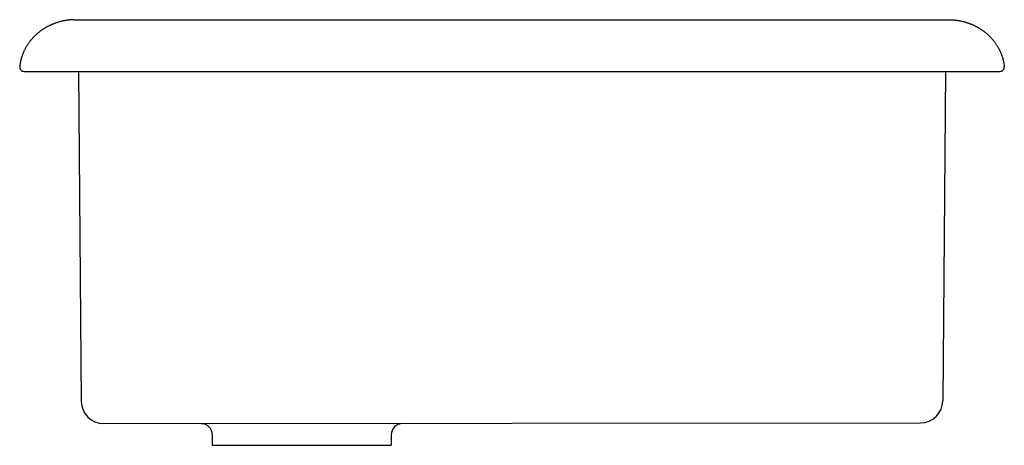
# Model space of a CAD drawing. Header units: millimetres. Extents: x -0.219 to 0.221, y -0.167 to 0.023.
import ezdxf

# ---------------------------------------------------------------- set-up
doc = ezdxf.new("R2010")
doc.units = ezdxf.units.MM
doc.layers.add('BLOCKS', color=3, linetype='Continuous')

msp = doc.modelspace()

# ---------------------------------------------------------------- linework, layer by layer
at = {"layer": 'BLOCKS'}
for p, q in [((-0.1953813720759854, 0.02308886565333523), (0.1965005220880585, 0.02308886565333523)), ((-0.2174422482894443, 0), (0.2174422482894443, 0)), ((-0.1932457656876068, 0), (-0.191973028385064, -0.1473000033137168)), ((0.1943649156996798, 0), (0.193094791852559, -0.1469975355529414)), ((0.2174422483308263, 0), (0.2185613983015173, 0)), ((-0.1819871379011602, -0.1572135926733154), (0.1831089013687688, -0.1569111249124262)), ((-0.1333958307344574, -0.1622734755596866), (-0.1333958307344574, -0.1669111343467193)), ((-0.05339583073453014, -0.1622291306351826), (-0.05339583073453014, -0.1669111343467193)), ((-0.1333958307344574, -0.1669111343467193), (-0.05339583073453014, -0.1669111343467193))]:
    msp.add_line(p, q, dxfattribs=at)
for points in [[(-0.1954624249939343, 0.02308586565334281, 0), (-0.1957454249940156, 0.02307386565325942, 0), (-0.1960274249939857, 0.02305886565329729, 0), (-0.1963104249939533, 0.02304086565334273, 0), (-0.1965924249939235, 0.02301986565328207, 0), (-0.1968734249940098, 0.02299686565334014, 0), (-0.19715542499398, 0.02296986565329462, 0), (-0.1974364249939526, 0.02293986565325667, 0), (-0.1977164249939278, 0.02290786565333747, 0), (-0.1979964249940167, 0.02287286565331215, 0), (-0.1982764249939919, 0.02283386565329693, 0), (-0.1985564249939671, 0.02279286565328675, 0), (-0.1988344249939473, 0.02274886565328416, 0), (-0.1991124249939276, 0.02270186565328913, 0), (-0.1993904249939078, 0.02265186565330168, 0), (-0.1996674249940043, 0.02259986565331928, 0), (-0.1999434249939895, 0.02254386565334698, 0), (-0.2002194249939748, 0.02248586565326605, 0), (-0.2004944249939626, 0.02242386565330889, 0), (-0.200768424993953, 0.02235986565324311, 0), (-0.2010414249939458, 0.02229286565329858, 0), (-0.2013144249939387, 0.02222286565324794, 0), (-0.2015864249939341, 0.02215086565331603, 0), (-0.2018564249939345, 0.02207486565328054, 0), (-0.202126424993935, 0.0219968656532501, 0), (-0.2023954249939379, 0.02191586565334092, 0), (-0.2026634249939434, 0.02183186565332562, 0), (-0.2029294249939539, 0.02174586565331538, 0), (-0.2031954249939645, 0.02165586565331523, 0), (-0.2034604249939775, 0.02156386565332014, 0), (-0.2037234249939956, 0.02146986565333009, 0), (-0.2039854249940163, 0.02137186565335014, 0), (-0.2042464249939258, 0.02127186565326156, 0), (-0.2045064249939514, 0.02116886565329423, 0), (-0.2047654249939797, 0.02106286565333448, 0), (-0.2050224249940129, 0.0209548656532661, 0), (-0.205278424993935, 0.02084386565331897, 0), (-0.2055324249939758, 0.02072986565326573, 0), (-0.2057854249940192, 0.02061386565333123, 0), (-0.2060374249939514, 0.02049486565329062, 0), (-0.2062874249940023, 0.02037386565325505, 0), (-0.2065364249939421, 0.02024986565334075, 0), (-0.2067834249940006, 0.02012286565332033, 0), (-0.2070284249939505, 0.01999386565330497, 0), (-0.2072724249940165, 0.01986186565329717, 0), (-0.2075154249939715, 0.01972786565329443, 0), (-0.207755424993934, 0.01959186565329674, 0), (-0.2079944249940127, 0.01945186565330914, 0), (-0.2082314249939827, 0.01931086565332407, 0), (-0.2084674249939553, 0.01916686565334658, 0), (-0.208701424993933, 0.01901986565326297, 0), (-0.2089334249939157, 0.0188708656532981, 0), (-0.2091634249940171, 0.01871986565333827, 0), (-0.2093914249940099, 0.01856586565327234, 0), (-0.2096174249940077, 0.01840986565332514, 0), (-0.2098424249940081, 0.01825186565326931, 0), (-0.210064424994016, 0.01809086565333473, 0), (-0.2102854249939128, 0.01792786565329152, 0), (-0.2105034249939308, 0.01776286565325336, 0), (-0.2107204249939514, 0.01759486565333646, 0), (-0.2109344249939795, 0.01742486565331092, 0), (-0.2111464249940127, 0.01725286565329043, 0), (-0.2113564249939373, 0.01707886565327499, 0), (-0.2115644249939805, 0.0169028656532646, 0), (-0.2117704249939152, 0.01672386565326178, 0), (-0.2119744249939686, 0.01654386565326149, 0), (-0.2121754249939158, 0.01636086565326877, 0), (-0.2123744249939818, 0.01617586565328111, 0), (-0.2125714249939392, 0.01598886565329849, 0), (-0.2127664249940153, 0.01579986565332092, 0), (-0.2129584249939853, 0.01560986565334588, 0), (-0.2131484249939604, 0.01541686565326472, 0), (-0.2133364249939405, 0.0152218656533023, 0), (-0.2135214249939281, 0.01502486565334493, 0), (-0.2137034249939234, 0.0148268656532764, 0), (-0.2138844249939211, 0.01462586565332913, 0), (-0.2140624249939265, 0.0144238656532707, 0), (-0.2142374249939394, 0.01421886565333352, 0), (-0.2144104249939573, 0.01401286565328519, 0), (-0.2145804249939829, 0.01380586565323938, 0), (-0.2147484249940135, 0.01359586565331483, 0), (-0.214913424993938, 0.01338486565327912, 0), (-0.2150754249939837, 0.01317186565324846, 0), (-0.2152354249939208, 0.01295686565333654, 0), (-0.2153934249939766, 0.01274086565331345, 0), (-0.2155474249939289, 0.01252286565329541, 0), (-0.2156994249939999, 0.0123038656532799, 0), (-0.2158484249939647, 0.01208286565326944, 0), (-0.2159954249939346, 0.01185986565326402, 0), (-0.2161394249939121, 0.01163586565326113, 0), (-0.2162804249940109, 0.0114098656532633, 0), (-0.2164184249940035, 0.01118286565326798, 0), (-0.2165544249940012, 0.01095486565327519, 0), (-0.216686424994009, 0.01072486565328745, 0), (-0.2168164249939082, 0.01049386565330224, 0), (-0.2169434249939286, 0.01026186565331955, 0), (-0.2170684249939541, 0.01002786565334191, 0), (-0.2171894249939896, 0.009792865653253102, 0), (-0.2173074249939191, 0.009555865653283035, 0), (-0.2174234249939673, 0.009318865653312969, 0), (-0.2175354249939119, 0.009079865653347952, 0), (-0.2176454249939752, 0.008839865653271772, 0), (-0.2177524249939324, 0.008598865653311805, 0), (-0.2178564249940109, 0.008356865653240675, 0), (-0.2179574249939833, 0.008113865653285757, 0), (-0.2180544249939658, 0.007869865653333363, 0), (-0.2181494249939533, 0.007624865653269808, 0), (-0.2182414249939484, 0.007378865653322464, 0), (-0.2183304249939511, 0.007131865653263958, 0), (-0.2184164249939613, 0.006883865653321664, 0), (-0.2184984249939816, 0.006634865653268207, 0), (-0.218578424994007, 0.006384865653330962, 0), (-0.2186554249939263, 0.006134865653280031, 0), (-0.2187284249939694, 0.005882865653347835, 0), (-0.2187994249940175, 0.005630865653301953, 0), (-0.218866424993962, 0.005378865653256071, 0), (-0.2189304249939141, 0.005124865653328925, 0), (-0.218992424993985, 0.004870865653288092, 0), (-0.2190504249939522, 0.004615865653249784, 0), (-0.219105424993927, 0.004360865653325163, 0), (-0.219156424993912, 0.00410486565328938, 0), (-0.2192054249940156, 0.003848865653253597, 0), (-0.2192514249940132, 0.003591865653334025, 0), (-0.2192934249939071, 0.003334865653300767, 0), (-0.2193324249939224, 0.003076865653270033, 0), (-0.2193684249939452, 0.0028188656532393, 0), (-0.2194014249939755, 0.002560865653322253, 0), (-0.2194314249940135, 0.002301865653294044, 0), (-0.2194584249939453, 0.002042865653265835, 0)], [(0.1965815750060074, 0.02308586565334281, 0), (0.1968645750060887, 0.02307386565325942, 0), (0.1971465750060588, 0.02305886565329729, 0), (0.1974295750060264, 0.02304086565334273, 0), (0.1977115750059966, 0.02301986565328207, 0), (0.1979925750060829, 0.02299686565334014, 0), (0.1982745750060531, 0.02296986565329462, 0), (0.1985555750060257, 0.02293986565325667, 0), (0.1988355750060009, 0.02290786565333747, 0), (0.1991155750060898, 0.02287286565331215, 0), (0.199395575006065, 0.02283386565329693, 0), (0.1996755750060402, 0.02279286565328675, 0), (0.1999535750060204, 0.02274886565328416, 0), (0.2002315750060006, 0.02270186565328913, 0), (0.2005095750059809, 0.02265186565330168, 0), (0.2007865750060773, 0.02259986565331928, 0), (0.2010625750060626, 0.02254386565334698, 0), (0.2013385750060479, 0.02248586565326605, 0), (0.2016135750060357, 0.02242386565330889, 0), (0.2018875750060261, 0.02235986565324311, 0), (0.2021605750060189, 0.02229286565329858, 0), (0.2024335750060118, 0.02222286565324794, 0), (0.2027055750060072, 0.02215086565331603, 0), (0.2029755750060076, 0.02207486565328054, 0), (0.203245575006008, 0.0219968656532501, 0), (0.203514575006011, 0.02191586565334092, 0), (0.2037825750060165, 0.02183186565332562, 0), (0.204048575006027, 0.02174586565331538, 0), (0.2043145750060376, 0.02165586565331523, 0), (0.2045795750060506, 0.02156386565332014, 0), (0.2048425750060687, 0.02146986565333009, 0), (0.2051045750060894, 0.02137186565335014, 0), (0.2053655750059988, 0.02127186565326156, 0), (0.2056255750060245, 0.02116886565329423, 0), (0.2058845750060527, 0.02106286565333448, 0), (0.206141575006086, 0.0209548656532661, 0), (0.2063975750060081, 0.02084386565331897, 0), (0.2066515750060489, 0.02072986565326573, 0), (0.2069045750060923, 0.02061386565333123, 0), (0.2071565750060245, 0.02049486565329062, 0), (0.2074065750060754, 0.02037386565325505, 0), (0.2076555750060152, 0.02024986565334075, 0), (0.2079025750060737, 0.02012286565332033, 0), (0.2081475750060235, 0.01999386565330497, 0), (0.2083915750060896, 0.01986186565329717, 0), (0.2086345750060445, 0.01972786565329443, 0), (0.208874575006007, 0.01959186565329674, 0), (0.2091135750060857, 0.01945186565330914, 0), (0.2093505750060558, 0.01931086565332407, 0), (0.2095865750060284, 0.01916686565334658, 0), (0.209820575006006, 0.01901986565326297, 0), (0.2100525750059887, 0.0188708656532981, 0), (0.2102825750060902, 0.01871986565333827, 0), (0.2105105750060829, 0.01856586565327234, 0), (0.2107365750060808, 0.01840986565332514, 0), (0.2109615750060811, 0.01825186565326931, 0), (0.2111835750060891, 0.01809086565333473, 0), (0.2114045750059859, 0.01792786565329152, 0), (0.2116225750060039, 0.01776286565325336, 0), (0.2118395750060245, 0.01759486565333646, 0), (0.2120535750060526, 0.01742486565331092, 0), (0.2122655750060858, 0.01725286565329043, 0), (0.2124755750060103, 0.01707886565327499, 0), (0.2126835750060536, 0.0169028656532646, 0), (0.2128895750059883, 0.01672386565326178, 0), (0.2130935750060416, 0.01654386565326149, 0), (0.2132945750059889, 0.01636086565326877, 0), (0.2134935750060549, 0.01617586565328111, 0), (0.2136905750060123, 0.01598886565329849, 0), (0.2138855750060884, 0.01579986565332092, 0), (0.2140775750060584, 0.01560986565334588, 0), (0.2142675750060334, 0.01541686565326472, 0), (0.2144555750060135, 0.0152218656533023, 0), (0.2146405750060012, 0.01502486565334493, 0), (0.2148225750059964, 0.0148268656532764, 0), (0.2150035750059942, 0.01462586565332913, 0), (0.2151815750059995, 0.0144238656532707, 0), (0.2153565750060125, 0.01421886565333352, 0), (0.2155295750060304, 0.01401286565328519, 0), (0.215699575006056, 0.01380586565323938, 0), (0.2158675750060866, 0.01359586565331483, 0), (0.216032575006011, 0.01338486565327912, 0), (0.2161945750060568, 0.01317186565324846, 0), (0.2163545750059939, 0.01295686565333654, 0), (0.2165125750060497, 0.01274086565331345, 0), (0.2166665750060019, 0.01252286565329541, 0), (0.2168185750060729, 0.0123038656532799, 0), (0.2169675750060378, 0.01208286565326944, 0), (0.2171145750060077, 0.01185986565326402, 0), (0.2172585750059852, 0.01163586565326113, 0), (0.217399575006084, 0.0114098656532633, 0), (0.2175375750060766, 0.01118286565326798, 0), (0.2176735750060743, 0.01095486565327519, 0), (0.2178055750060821, 0.01072486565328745, 0), (0.2179355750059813, 0.01049386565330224, 0), (0.2180625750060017, 0.01026186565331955, 0), (0.2181875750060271, 0.01002786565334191, 0), (0.2183085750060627, 0.009792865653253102, 0), (0.2184265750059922, 0.009555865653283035, 0), (0.2185425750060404, 0.009318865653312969, 0), (0.218654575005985, 0.009079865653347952, 0), (0.2187645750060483, 0.008839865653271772, 0), (0.2188715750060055, 0.008598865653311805, 0), (0.218975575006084, 0.008356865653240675, 0), (0.2190765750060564, 0.008113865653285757, 0), (0.2191735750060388, 0.007869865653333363, 0), (0.2192685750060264, 0.007624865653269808, 0), (0.2193605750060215, 0.007378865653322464, 0), (0.2194495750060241, 0.007131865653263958, 0), (0.2195355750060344, 0.006883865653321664, 0), (0.2196175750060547, 0.006634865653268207, 0), (0.2196975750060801, 0.006384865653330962, 0), (0.2197745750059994, 0.006134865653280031, 0), (0.2198475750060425, 0.005882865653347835, 0), (0.2199185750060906, 0.005630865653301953, 0), (0.2199855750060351, 0.005378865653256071, 0), (0.2200495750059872, 0.005124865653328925, 0), (0.220111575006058, 0.004870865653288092, 0), (0.2201695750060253, 0.004615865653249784, 0), (0.2202245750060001, 0.004360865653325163, 0), (0.220275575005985, 0.00410486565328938, 0), (0.2203245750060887, 0.003848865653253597, 0), (0.2203705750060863, 0.003591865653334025, 0), (0.2204125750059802, 0.003334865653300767, 0), (0.2204515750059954, 0.003076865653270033, 0), (0.2204875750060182, 0.0028188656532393, 0), (0.2205205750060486, 0.002560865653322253, 0), (0.2205505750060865, 0.002301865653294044, 0), (0.2205775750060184, 0.002042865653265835, 0)]]:
    msp.add_polyline3d(points, dxfattribs=at)
for centre, radius, start, end in [((-0.2174422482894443, 0.002009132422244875), 0.002009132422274, 174.0138641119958, 269.9999999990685), ((0.2185613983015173, 0.002009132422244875), 0.002009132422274, 270.0000000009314, 5.986135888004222), ((-0.1819734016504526, -0.147213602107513), 0.01, 180.4950486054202, 269.9212970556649), ((0.1830951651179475, -0.1469111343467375), 0.01, 270.078702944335, 359.5049513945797), ((-0.1383958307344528, -0.1622734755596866), 0.005, 0, 89.92129705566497), ((-0.048395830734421, -0.1622291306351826), 0.005, 90.07870294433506, 180)]:
    msp.add_arc(centre, radius, start, end, dxfattribs=at)

doc.saveas('drawing.dxf')
